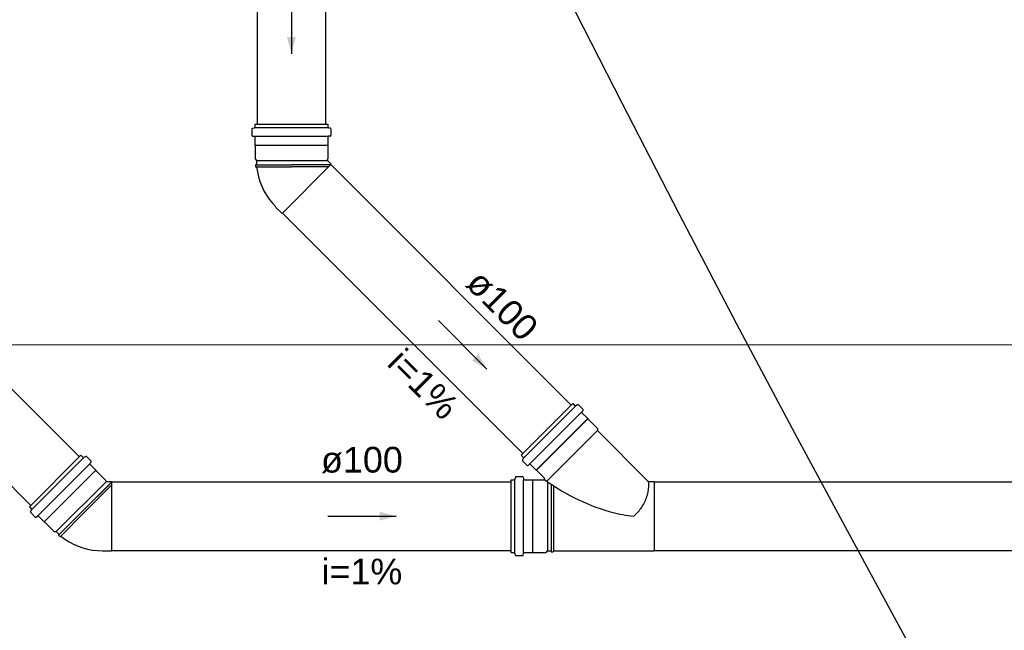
# Model space of a CAD drawing. Header units: millimetres. Extents: x -27714 to -5776, y 5810 to 9208.
# Tile 70 of 256: x -25542.96 to -25537.2, y 7021.54 to 7025.11. Entities that reach past the tile are written whole.
import ezdxf

# ---------------------------------------------------------------- set-up
doc = ezdxf.new("R2010")
doc.units = ezdxf.units.MM
for name, color, linetype in [('Simbolos', 5, 'Continuous'), ('Simbolos_int', 2, 'Continuous'), ('TEXTO', 7, 'Continuous'), ('TEXTO @ 100', 7, 'Continuous'), ('TEXTO @ 20', 7, 'Continuous'), ('TEXTO @ 200', 7, 'Continuous'), ('TEXTO @ 25', 7, 'Continuous'), ('TQ-Sentido conduto', 9, 'Continuous')]:
    doc.layers.add(name, color=color, linetype=linetype)
doc.layers.add('TQ-Condutos', color=3, linetype='Continuous', lineweight=30)
doc.layers.add('TQ-Textos conduto', color=7, linetype='Continuous', lineweight=25)
doc.styles.add('Arial', font='arial.ttf')

# ---------------------------------------------------------------- blocks, each defined once
blk = doc.blocks.new('SIMBOLO NOMENCLATURA')
at = {"linetype": 'Continuous'}
blk.add_circle((-30, 0), 30, dxfattribs=at)
blk = doc.blocks.new('*U147')
at = {"layer": 'TEXTO @ 100', "linetype": 'Continuous', "xscale": 20, "yscale": 20, "zscale": 20}
blk.add_blockref('SIMBOLO NOMENCLATURA', (-25314.2283, 7009.9176), dxfattribs=at)
at = {"layer": 'TEXTO @ 20', "linetype": 'Continuous', "xscale": 4, "yscale": 4, "zscale": 4}
blk.add_blockref('SIMBOLO NOMENCLATURA', (-25314.2283, 7009.9176), dxfattribs=at)
at = {"layer": 'TEXTO @ 200', "linetype": 'Continuous', "xscale": 40, "yscale": 40, "zscale": 40}
blk.add_blockref('SIMBOLO NOMENCLATURA', (-25314.2283, 7009.9176), dxfattribs=at)
at = {"layer": 'TEXTO @ 25', "linetype": 'Continuous', "xscale": 5, "yscale": 5, "zscale": 5}
blk.add_blockref('SIMBOLO NOMENCLATURA', (-25314.2283, 7009.9176), dxfattribs=at)
blk = doc.blocks.new('*U151')
at = {"layer": 'TEXTO @ 100', "linetype": 'Continuous', "xscale": 20, "yscale": 20, "zscale": 20}
blk.add_blockref('SIMBOLO NOMENCLATURA', (-25312.5642, 7079.2502), dxfattribs=at)
at = {"layer": 'TEXTO @ 20', "linetype": 'Continuous', "xscale": 4, "yscale": 4, "zscale": 4}
blk.add_blockref('SIMBOLO NOMENCLATURA', (-25312.5642, 7079.2502), dxfattribs=at)
at = {"layer": 'TEXTO @ 200', "linetype": 'Continuous', "xscale": 40, "yscale": 40, "zscale": 40}
blk.add_blockref('SIMBOLO NOMENCLATURA', (-25312.5642, 7079.2502), dxfattribs=at)
at = {"layer": 'TEXTO @ 25', "linetype": 'Continuous', "xscale": 5, "yscale": 5, "zscale": 5}
blk.add_blockref('SIMBOLO NOMENCLATURA', (-25312.5642, 7079.2502), dxfattribs=at)
blk = doc.blocks.new('*U155')
at = {"layer": 'TEXTO @ 200', "linetype": 'Continuous', "xscale": 40, "yscale": 40, "zscale": 40}
blk.add_blockref('SIMBOLO NOMENCLATURA', (-23654.5269, 7584.9791), dxfattribs=at)
blk = doc.blocks.new('*U159')
at = {"layer": 'TEXTO @ 200', "linetype": 'Continuous', "xscale": 40, "yscale": 40, "zscale": 40}
blk.add_blockref('SIMBOLO NOMENCLATURA', (-23783.0676, 7189.4887), dxfattribs=at)

msp = doc.modelspace()

# ---------------------------------------------------------------- hatches: boundary and pattern name
at = {"layer": 'TQ-Sentido conduto', "linetype": 'Continuous'}
for points in [[(-25541.3682, 7024.9097), (-25541.3423, 7025.0063), (-25541.394, 7025.0063)], [(-25540.2267, 7023.0683), (-25540.2767, 7023.1549), (-25540.3133, 7023.1183)], [(-25540.7563, 7022.2097), (-25540.8529, 7022.2356), (-25540.8529, 7022.1838)]]:
    msp.add_hatch(color=256, dxfattribs=at).paths.add_polyline_path(points)

# ---------------------------------------------------------------- linework, layer by layer
at = {"color": 7, "linetype": 'Continuous', "lineweight": 0}
msp.add_line((-25531.7918, 7023.2097), (-25552.1762, 7023.2097), dxfattribs=at)
at = {"layer": 'Simbolos'}
for p, q in [((-25541.5812, 7024.4989), (-25541.5812, 7024.4811)), ((-25541.5812, 7024.4989), (-25541.1552, 7024.4989)), ((-25541.1552, 7024.4989), (-25541.1552, 7024.4811)), ((-25541.5988, 7024.4702), (-25541.5988, 7024.4324)), ((-25541.5958, 7024.4741), (-25541.5841, 7024.4772)), ((-25541.5951, 7024.4284), (-25541.5848, 7024.4275)), ((-25541.1405, 7024.4741), (-25541.1522, 7024.4772)), ((-25541.1412, 7024.4284), (-25541.1515, 7024.4275)), ((-25541.1376, 7024.4702), (-25541.1376, 7024.4324)), ((-25541.5812, 7024.4236), (-25541.5812, 7024.3752)), ((-25541.5812, 7024.3752), (-25541.5802, 7024.3742)), ((-25541.5802, 7024.3742), (-25541.5802, 7024.2952)), ((-25541.1552, 7024.3752), (-25541.1562, 7024.3742)), ((-25541.1562, 7024.3742), (-25541.1562, 7024.2952)), ((-25541.1552, 7024.4236), (-25541.1552, 7024.3752)), ((-25541.5802, 7024.2952), (-25541.5714, 7024.2864)), ((-25541.5714, 7024.2616), (-25541.5774, 7024.2611)), ((-25541.5774, 7024.2611), (-25541.5774, 7024.2494)), ((-25541.5714, 7024.2864), (-25541.5714, 7024.2616)), ((-25541.5714, 7024.2616), (-25541.3682, 7024.2616)), ((-25541.1562, 7024.2952), (-25541.157, 7024.2944)), ((-25541.157, 7024.2859), (-25541.1357, 7024.2646)), ((-25541.5714, 7024.2488), (-25541.5774, 7024.2494)), ((-25541.4604, 7024.0145), (-25541.423, 7023.9772)), ((-25540.0251, 7022.5654), (-25539.7238, 7022.8666)), ((-25539.7238, 7022.8666), (-25539.7113, 7022.854)), ((-25539.696, 7022.8594), (-25539.7064, 7022.8534)), ((-25539.6912, 7022.8588), (-25539.6644, 7022.832)), ((-25539.6642, 7022.8266), (-25539.6708, 7022.8187)), ((-25539.6706, 7022.8133), (-25539.6364, 7022.7792)), ((-25539.6364, 7022.7792), (-25539.6364, 7022.7777)), ((-25539.6364, 7022.7777), (-25539.5806, 7022.7219)), ((-25539.5806, 7022.7219), (-25539.5806, 7022.7094)), ((-25539.5806, 7022.7094), (-25539.2858, 7022.4146)), ((-25542.8996, 7022.2636), (-25542.5984, 7022.5648)), ((-25542.5984, 7022.5648), (-25542.5858, 7022.5522)), ((-25542.5705, 7022.5576), (-25542.581, 7022.5516)), ((-25542.5657, 7022.557), (-25542.539, 7022.5303)), ((-25540.0251, 7022.5654), (-25540.0125, 7022.5528)), ((-25540.0179, 7022.5375), (-25540.0118, 7022.548)), ((-25540.0173, 7022.5327), (-25539.9905, 7022.5059)), ((-25542.5387, 7022.5249), (-25542.5454, 7022.5169)), ((-25542.5451, 7022.5115), (-25542.511, 7022.4774)), ((-25542.511, 7022.4774), (-25542.511, 7022.476)), ((-25542.511, 7022.476), (-25542.4551, 7022.4201)), ((-25539.9851, 7022.5057), (-25539.9772, 7022.5123)), ((-25539.9718, 7022.5121), (-25539.9376, 7022.4779)), ((-25539.9376, 7022.4779), (-25539.9362, 7022.4779)), ((-25539.9362, 7022.4779), (-25539.8902, 7022.4319)), ((-25542.4551, 7022.4201), (-25542.4551, 7022.4189)), ((-25540.0842, 7021.9967), (-25540.0842, 7022.4227)), ((-25540.0842, 7022.4227), (-25540.0664, 7022.4227)), ((-25540.0594, 7022.4373), (-25540.0625, 7022.4256)), ((-25540.0555, 7022.4403), (-25540.0177, 7022.4403)), ((-25540.0137, 7022.4366), (-25540.0128, 7022.4263)), ((-25540.0088, 7022.4227), (-25539.9605, 7022.4227)), ((-25539.9605, 7022.4227), (-25539.9595, 7022.4217)), ((-25539.9595, 7022.4217), (-25539.8944, 7022.4217)), ((-25542.4491, 7022.4129), (-25542.4189, 7022.4129)), ((-25539.2815, 7022.4129), (-25539.2482, 7022.4129)), ((-25539.2482, 7022.4129), (-25539.2482, 7022.0065)), ((-25542.8996, 7022.2636), (-25542.8871, 7022.251)), ((-25542.8925, 7022.2357), (-25542.8864, 7022.2462)), ((-25542.7249, 7022.1027), (-25542.5813, 7022.2464)), ((-25542.8918, 7022.2309), (-25542.8651, 7022.2041)), ((-25542.8597, 7022.2039), (-25542.8517, 7022.2105)), ((-25542.8464, 7022.2103), (-25542.8122, 7022.1761)), ((-25542.8122, 7022.1761), (-25542.8108, 7022.1761)), ((-25542.8108, 7022.1761), (-25542.7549, 7022.1203)), ((-25542.7549, 7022.1203), (-25542.7425, 7022.1203)), ((-25542.7425, 7022.1203), (-25542.7249, 7022.1027)), ((-25542.7249, 7022.1027), (-25542.7288, 7022.0981)), ((-25542.7288, 7022.0981), (-25542.7205, 7022.0898)), ((-25542.7159, 7022.0937), (-25542.7205, 7022.0898)), ((-25542.4717, 7022.0065), (-25542.4189, 7022.0065)), ((-25540.0842, 7021.9967), (-25540.0664, 7021.9967)), ((-25540.0594, 7021.982), (-25540.0625, 7021.9937)), ((-25540.0555, 7021.9791), (-25540.0177, 7021.9791)), ((-25540.0137, 7021.9827), (-25540.0128, 7021.993)), ((-25540.0088, 7021.9967), (-25539.9605, 7021.9967)), ((-25539.9605, 7021.9967), (-25539.9595, 7021.9977)), ((-25539.9595, 7021.9977), (-25539.8805, 7021.9977)), ((-25539.8805, 7021.9977), (-25539.8717, 7022.0065)), ((-25539.8717, 7022.0065), (-25539.8506, 7022.0065)), ((-25539.8506, 7022.0065), (-25539.85, 7022.0005)), ((-25539.85, 7022.0005), (-25539.8383, 7022.0005)), ((-25539.8378, 7022.0065), (-25539.8383, 7022.0005)), ((-25539.8378, 7022.0065), (-25539.2482, 7022.0065))]:
    msp.add_line(p, q, dxfattribs=at)
for points in [[(-25541.5958, 7024.4741), (-25541.5963, 7024.4739), (-25541.5969, 7024.4736), (-25541.5973, 7024.4733), (-25541.5977, 7024.4729), (-25541.5981, 7024.4724), (-25541.5984, 7024.4719), (-25541.5986, 7024.4714), (-25541.5987, 7024.4708), (-25541.5988, 7024.4702)], [(-25541.5988, 7024.4324), (-25541.5987, 7024.4318), (-25541.5985, 7024.4311), (-25541.5983, 7024.4305), (-25541.5979, 7024.43), (-25541.5975, 7024.4295), (-25541.597, 7024.4291), (-25541.5964, 7024.4288), (-25541.5958, 7024.4286), (-25541.5951, 7024.4285)], [(-25541.5841, 7024.4773), (-25541.5836, 7024.4774), (-25541.5831, 7024.4777), (-25541.5826, 7024.4781), (-25541.5822, 7024.4785), (-25541.5818, 7024.4789), (-25541.5815, 7024.4794), (-25541.5813, 7024.48), (-25541.5812, 7024.4805), (-25541.5812, 7024.4811)], [(-25541.1552, 7024.4811), (-25541.1551, 7024.4805), (-25541.155, 7024.48), (-25541.1548, 7024.4794), (-25541.1545, 7024.4789), (-25541.1541, 7024.4785), (-25541.1537, 7024.4781), (-25541.1533, 7024.4777), (-25541.1527, 7024.4774), (-25541.1522, 7024.4773)], [(-25541.1412, 7024.4285), (-25541.1406, 7024.4286), (-25541.1399, 7024.4288), (-25541.1394, 7024.4291), (-25541.1388, 7024.4295), (-25541.1384, 7024.43), (-25541.138, 7024.4305), (-25541.1378, 7024.4311), (-25541.1376, 7024.4318), (-25541.1376, 7024.4324)], [(-25541.1376, 7024.4702), (-25541.1376, 7024.4708), (-25541.1377, 7024.4714), (-25541.1379, 7024.4719), (-25541.1382, 7024.4724), (-25541.1386, 7024.4729), (-25541.139, 7024.4733), (-25541.1395, 7024.4736), (-25541.14, 7024.4739), (-25541.1405, 7024.4741)], [(-25541.5812, 7024.4236), (-25541.5812, 7024.4242), (-25541.5814, 7024.4249), (-25541.5816, 7024.4255), (-25541.582, 7024.426), (-25541.5824, 7024.4265), (-25541.583, 7024.4269), (-25541.5835, 7024.4272), (-25541.5842, 7024.4274), (-25541.5848, 7024.4275)], [(-25541.1515, 7024.4275), (-25541.1522, 7024.4274), (-25541.1528, 7024.4272), (-25541.1534, 7024.4269), (-25541.1539, 7024.4265), (-25541.1543, 7024.426), (-25541.1547, 7024.4255), (-25541.1549, 7024.4249), (-25541.1551, 7024.4242), (-25541.1552, 7024.4236)], [(-25541.157, 7024.2944), (-25541.1577, 7024.2936), (-25541.1582, 7024.2927), (-25541.1586, 7024.2917), (-25541.1587, 7024.2907), (-25541.1587, 7024.2896), (-25541.1586, 7024.2886), (-25541.1582, 7024.2876), (-25541.1577, 7024.2867), (-25541.157, 7024.2859)], [(-25541.5714, 7024.2489), (-25541.5671, 7024.2198), (-25541.5608, 7024.1912), (-25541.5522, 7024.1632), (-25541.5416, 7024.1358), (-25541.529, 7024.1094), (-25541.5144, 7024.0839), (-25541.4979, 7024.0597), (-25541.4796, 7024.0367), (-25541.4597, 7024.0152)], [(-25539.7113, 7022.854), (-25539.7108, 7022.8536), (-25539.7103, 7022.8533), (-25539.7098, 7022.8531), (-25539.7093, 7022.8529), (-25539.7087, 7022.8528), (-25539.7081, 7022.8528), (-25539.7075, 7022.8529), (-25539.707, 7022.8531), (-25539.7064, 7022.8534)], [(-25539.6911, 7022.8588), (-25539.6916, 7022.8592), (-25539.6921, 7022.8595), (-25539.6926, 7022.8597), (-25539.6932, 7022.8599), (-25539.6937, 7022.8599), (-25539.6943, 7022.8599), (-25539.6949, 7022.8598), (-25539.6954, 7022.8597), (-25539.696, 7022.8594)], [(-25539.6708, 7022.8187), (-25539.6712, 7022.8182), (-25539.6715, 7022.8176), (-25539.6717, 7022.817), (-25539.6718, 7022.8163), (-25539.6717, 7022.8156), (-25539.6716, 7022.815), (-25539.6714, 7022.8144), (-25539.671, 7022.8138), (-25539.6706, 7022.8133)], [(-25539.6642, 7022.8266), (-25539.6638, 7022.8272), (-25539.6635, 7022.8278), (-25539.6633, 7022.8284), (-25539.6632, 7022.829), (-25539.6633, 7022.8297), (-25539.6634, 7022.8303), (-25539.6637, 7022.831), (-25539.664, 7022.8315), (-25539.6644, 7022.832)], [(-25542.5858, 7022.5522), (-25542.5854, 7022.5519), (-25542.5849, 7022.5515), (-25542.5844, 7022.5513), (-25542.5838, 7022.5511), (-25542.5832, 7022.5511), (-25542.5827, 7022.5511), (-25542.5821, 7022.5512), (-25542.5815, 7022.5513), (-25542.581, 7022.5516)], [(-25542.5657, 7022.557), (-25542.5661, 7022.5574), (-25542.5666, 7022.5577), (-25542.5672, 7022.5579), (-25542.5677, 7022.5581), (-25542.5683, 7022.5581), (-25542.5689, 7022.5581), (-25542.5694, 7022.558), (-25542.57, 7022.5579), (-25542.5705, 7022.5576)], [(-25542.5387, 7022.5249), (-25542.5384, 7022.5254), (-25542.5381, 7022.526), (-25542.5379, 7022.5266), (-25542.5378, 7022.5273), (-25542.5378, 7022.5279), (-25542.538, 7022.5286), (-25542.5382, 7022.5292), (-25542.5385, 7022.5298), (-25542.539, 7022.5303)], [(-25540.0179, 7022.5375), (-25540.0182, 7022.5369), (-25540.0183, 7022.5364), (-25540.0184, 7022.5358), (-25540.0184, 7022.5352), (-25540.0184, 7022.5347), (-25540.0182, 7022.5341), (-25540.018, 7022.5336), (-25540.0177, 7022.5331), (-25540.0173, 7022.5326)], [(-25540.0119, 7022.548), (-25540.0116, 7022.5485), (-25540.0114, 7022.549), (-25540.0113, 7022.5496), (-25540.0113, 7022.5502), (-25540.0114, 7022.5508), (-25540.0116, 7022.5513), (-25540.0118, 7022.5519), (-25540.0121, 7022.5523), (-25540.0125, 7022.5528)], [(-25542.5454, 7022.5169), (-25542.5457, 7022.5164), (-25542.546, 7022.5158), (-25542.5462, 7022.5152), (-25542.5463, 7022.5145), (-25542.5463, 7022.5139), (-25542.5461, 7022.5132), (-25542.5459, 7022.5126), (-25542.5456, 7022.512), (-25542.5451, 7022.5115)], [(-25539.9905, 7022.5059), (-25539.99, 7022.5055), (-25539.9894, 7022.5052), (-25539.9888, 7022.5049), (-25539.9882, 7022.5048), (-25539.9875, 7022.5048), (-25539.9869, 7022.5048), (-25539.9862, 7022.505), (-25539.9856, 7022.5053), (-25539.9851, 7022.5057)], [(-25539.9718, 7022.5121), (-25539.9723, 7022.5125), (-25539.9729, 7022.5129), (-25539.9735, 7022.5131), (-25539.9741, 7022.5132), (-25539.9748, 7022.5133), (-25539.9755, 7022.5132), (-25539.9761, 7022.513), (-25539.9767, 7022.5127), (-25539.9772, 7022.5123)], [(-25542.4551, 7022.4189), (-25542.455, 7022.4179), (-25542.4547, 7022.4168), (-25542.4543, 7022.4159), (-25542.4537, 7022.415), (-25542.453, 7022.4143), (-25542.4521, 7022.4137), (-25542.4512, 7022.4133), (-25542.4501, 7022.413), (-25542.4491, 7022.4129)], [(-25540.0664, 7022.4227), (-25540.0658, 7022.4227), (-25540.0653, 7022.4228), (-25540.0647, 7022.423), (-25540.0642, 7022.4233), (-25540.0637, 7022.4237), (-25540.0633, 7022.4241), (-25540.063, 7022.4246), (-25540.0627, 7022.4251), (-25540.0625, 7022.4256)], [(-25540.0555, 7022.4403), (-25540.0561, 7022.4402), (-25540.0567, 7022.4401), (-25540.0572, 7022.4399), (-25540.0577, 7022.4396), (-25540.0582, 7022.4393), (-25540.0586, 7022.4388), (-25540.0589, 7022.4384), (-25540.0592, 7022.4379), (-25540.0594, 7022.4373)], [(-25540.0137, 7022.4366), (-25540.0138, 7022.4373), (-25540.0141, 7022.4379), (-25540.0144, 7022.4385), (-25540.0148, 7022.439), (-25540.0153, 7022.4394), (-25540.0158, 7022.4398), (-25540.0164, 7022.4401), (-25540.0171, 7022.4402), (-25540.0177, 7022.4403)], [(-25540.0128, 7022.4263), (-25540.0127, 7022.4257), (-25540.0125, 7022.4251), (-25540.0122, 7022.4245), (-25540.0118, 7022.424), (-25540.0113, 7022.4235), (-25540.0107, 7022.4232), (-25540.0101, 7022.4229), (-25540.0095, 7022.4227), (-25540.0088, 7022.4227)], [(-25539.8944, 7022.4217), (-25539.8937, 7022.4217), (-25539.8929, 7022.4219), (-25539.8921, 7022.4221), (-25539.8914, 7022.4225), (-25539.8908, 7022.4229), (-25539.8902, 7022.4234), (-25539.8897, 7022.424), (-25539.8892, 7022.4247), (-25539.8889, 7022.4254), (-25539.8886, 7022.4261), (-25539.8885, 7022.4269), (-25539.8884, 7022.4277), (-25539.8885, 7022.4285), (-25539.8886, 7022.4292), (-25539.8889, 7022.43), (-25539.8892, 7022.4307), (-25539.8897, 7022.4313), (-25539.8902, 7022.4319)], [(-25539.2858, 7022.4146), (-25539.2854, 7022.4143), (-25539.285, 7022.414), (-25539.2845, 7022.4137), (-25539.2841, 7022.4134), (-25539.2836, 7022.4132), (-25539.2831, 7022.4131), (-25539.2826, 7022.413), (-25539.282, 7022.4129), (-25539.2815, 7022.4129)], [(-25539.2809, 7022.4094), (-25539.2809, 7022.4098), (-25539.281, 7022.4102), (-25539.2811, 7022.4106), (-25539.2811, 7022.411), (-25539.2812, 7022.4114), (-25539.2813, 7022.4117), (-25539.2814, 7022.4121), (-25539.2814, 7022.4125), (-25539.2815, 7022.4129)], [(-25542.8864, 7022.2462), (-25542.8862, 7022.2467), (-25542.886, 7022.2473), (-25542.8859, 7022.2478), (-25542.8859, 7022.2484), (-25542.886, 7022.249), (-25542.8861, 7022.2495), (-25542.8864, 7022.2501), (-25542.8867, 7022.2506), (-25542.8871, 7022.251)], [(-25542.8924, 7022.2357), (-25542.8927, 7022.2352), (-25542.8929, 7022.2346), (-25542.893, 7022.234), (-25542.893, 7022.2335), (-25542.8929, 7022.2329), (-25542.8927, 7022.2323), (-25542.8925, 7022.2318), (-25542.8922, 7022.2313), (-25542.8918, 7022.2309)], [(-25542.8651, 7022.2041), (-25542.8646, 7022.2037), (-25542.864, 7022.2034), (-25542.8634, 7022.2031), (-25542.8628, 7022.203), (-25542.8621, 7022.203), (-25542.8614, 7022.203), (-25542.8608, 7022.2032), (-25542.8602, 7022.2035), (-25542.8597, 7022.2039)], [(-25542.8464, 7022.2103), (-25542.8469, 7022.2107), (-25542.8474, 7022.2111), (-25542.848, 7022.2113), (-25542.8487, 7022.2114), (-25542.8493, 7022.2115), (-25542.85, 7022.2114), (-25542.8506, 7022.2112), (-25542.8512, 7022.2109), (-25542.8518, 7022.2105)], [(-25542.7159, 7022.0937), (-25542.6924, 7022.0762), (-25542.6676, 7022.0604), (-25542.6418, 7022.0466), (-25542.6149, 7022.0348), (-25542.5873, 7022.025), (-25542.559, 7022.0174), (-25542.5302, 7022.0119), (-25542.501, 7022.0086), (-25542.4717, 7022.0075)], [(-25540.0625, 7021.9937), (-25540.0627, 7021.9943), (-25540.063, 7021.9948), (-25540.0633, 7021.9952), (-25540.0637, 7021.9957), (-25540.0642, 7021.996), (-25540.0647, 7021.9963), (-25540.0653, 7021.9965), (-25540.0658, 7021.9966), (-25540.0664, 7021.9967)], [(-25540.0594, 7021.982), (-25540.0592, 7021.9815), (-25540.0589, 7021.981), (-25540.0586, 7021.9805), (-25540.0582, 7021.9801), (-25540.0577, 7021.9797), (-25540.0572, 7021.9794), (-25540.0567, 7021.9792), (-25540.0561, 7021.9791), (-25540.0555, 7021.9791)], [(-25540.0177, 7021.9791), (-25540.0171, 7021.9791), (-25540.0164, 7021.9793), (-25540.0158, 7021.9796), (-25540.0153, 7021.9799), (-25540.0148, 7021.9804), (-25540.0144, 7021.9809), (-25540.0141, 7021.9815), (-25540.0138, 7021.9821), (-25540.0137, 7021.9827)], [(-25540.0088, 7021.9967), (-25540.0095, 7021.9966), (-25540.0101, 7021.9965), (-25540.0107, 7021.9962), (-25540.0113, 7021.9958), (-25540.0118, 7021.9954), (-25540.0122, 7021.9949), (-25540.0125, 7021.9943), (-25540.0127, 7021.9937), (-25540.0128, 7021.993)]]:
    msp.add_lwpolyline(points, dxfattribs=at)
at = {"layer": 'Simbolos_int'}
for p, q in [((-25541.5812, 7024.478), (-25541.1552, 7024.478)), ((-25541.5812, 7024.4272), (-25541.1552, 7024.4272)), ((-25541.5812, 7024.3752), (-25541.1552, 7024.3752)), ((-25541.5774, 7024.2611), (-25541.3682, 7024.2611)), ((-25541.5714, 7024.2864), (-25541.1575, 7024.2864)), ((-25541.1357, 7024.2646), (-25541.423, 7023.9772)), ((-25541.1441, 7024.2616), (-25541.3682, 7024.2616)), ((-25541.1548, 7024.2611), (-25541.3682, 7024.2611)), ((-25541.5774, 7024.2494), (-25541.3682, 7024.2494)), ((-25541.1508, 7024.2494), (-25541.3682, 7024.2494)), ((-25540.0103, 7022.5506), (-25539.7091, 7022.8518)), ((-25539.9744, 7022.5147), (-25539.6732, 7022.8159)), ((-25539.6364, 7022.7792), (-25539.9376, 7022.4779)), ((-25539.6364, 7022.7777), (-25539.9362, 7022.4779)), ((-25539.5806, 7022.7094), (-25539.876, 7022.414)), ((-25542.8849, 7022.2488), (-25542.5837, 7022.5501)), ((-25542.8489, 7022.2129), (-25542.5477, 7022.5141)), ((-25542.8122, 7022.1761), (-25542.511, 7022.4774)), ((-25540.0633, 7021.9967), (-25540.0633, 7022.4227)), ((-25540.0125, 7021.9967), (-25540.0125, 7022.4227)), ((-25539.9595, 7022.4217), (-25539.9595, 7021.9977)), ((-25542.7425, 7022.1203), (-25542.4498, 7022.4129)), ((-25542.4228, 7022.4049), (-25542.5813, 7022.2464)), ((-25542.43, 7022.3969), (-25542.5809, 7022.2461)), ((-25542.4189, 7022.3914), (-25542.5726, 7022.2377)), ((-25542.4189, 7022.4129), (-25542.4189, 7022.0065)), ((-25539.8717, 7022.4109), (-25539.8717, 7022.0065)), ((-25539.8506, 7022.3964), (-25539.8506, 7022.0065)), ((-25539.8378, 7022.388), (-25539.8378, 7022.0065)), ((-25542.7288, 7022.0981), (-25542.5809, 7022.2461)), ((-25542.7205, 7022.0898), (-25542.5726, 7022.2377))]:
    msp.add_line(p, q, dxfattribs=at)
for points in [[(-25539.8898, 7022.4238), (-25539.8736, 7022.4122), (-25539.8572, 7022.4009), (-25539.8406, 7022.3898), (-25539.8239, 7022.379), (-25539.8069, 7022.3684), (-25539.7898, 7022.3582), (-25539.7725, 7022.3482), (-25539.7551, 7022.3385), (-25539.7375, 7022.329)], [(-25539.2862, 7022.3416), (-25539.2845, 7022.349), (-25539.2831, 7022.3565), (-25539.2819, 7022.364), (-25539.281, 7022.3715), (-25539.2804, 7022.3791), (-25539.2801, 7022.3867), (-25539.2801, 7022.3943), (-25539.2803, 7022.4018), (-25539.2808, 7022.4094)], [(-25539.7375, 7022.329), (-25539.7134, 7022.3167), (-25539.689, 7022.3049), (-25539.6643, 7022.2936), (-25539.6394, 7022.2828), (-25539.6143, 7022.2726), (-25539.5889, 7022.263), (-25539.5634, 7022.2539), (-25539.5376, 7022.2454), (-25539.5117, 7022.2374)], [(-25539.3161, 7022.2693), (-25539.3117, 7022.2768), (-25539.3076, 7022.2846), (-25539.3038, 7022.2924), (-25539.3002, 7022.3004), (-25539.2969, 7022.3084), (-25539.2938, 7022.3166), (-25539.291, 7022.3249), (-25539.2885, 7022.3332), (-25539.2862, 7022.3416)], [(-25539.3681, 7022.2097), (-25539.3616, 7022.2155), (-25539.3552, 7022.2216), (-25539.349, 7022.2279), (-25539.343, 7022.2344), (-25539.3372, 7022.241), (-25539.3316, 7022.2478), (-25539.3262, 7022.2548), (-25539.321, 7022.262), (-25539.316, 7022.2693)], [(-25539.5117, 7022.2374), (-25539.496, 7022.233), (-25539.4803, 7022.2289), (-25539.4645, 7022.2251), (-25539.4486, 7022.2217), (-25539.4326, 7022.2186), (-25539.4166, 7022.2158), (-25539.4005, 7022.2134), (-25539.3843, 7022.2114), (-25539.3682, 7022.2097)]]:
    msp.add_lwpolyline(points, dxfattribs=at)
at = {"layer": 'TQ-Condutos'}
for p, q in [((-25541.5682, 7025.8212), (-25541.5682, 7024.4989)), ((-25541.1682, 7025.8212), (-25541.1682, 7024.4989)), ((-25544.3143, 7024.2623), (-25542.6076, 7022.5556)), ((-25541.1379, 7024.2623), (-25539.733, 7022.8574)), ((-25544.5971, 7023.9795), (-25542.8904, 7022.2728)), ((-25541.4208, 7023.9795), (-25540.0159, 7022.5746)), ((-25542.4189, 7022.4097), (-25540.0842, 7022.4097)), ((-25539.2482, 7022.4097), (-25534.0051, 7022.4097)), ((-25542.4189, 7022.0097), (-25540.0842, 7022.0097)), ((-25539.2482, 7022.0097), (-25534.0051, 7022.0097))]:
    msp.add_line(p, q, dxfattribs=at)
at = {"layer": 'TQ-Sentido conduto'}
for points in [[(-25541.3682, 7025.3097), (-25541.3682, 7024.9097)], [(-25540.5096, 7023.3511), (-25540.2267, 7023.0683)], [(-25541.1563, 7022.2097), (-25540.7563, 7022.2097)]]:
    msp.add_lwpolyline(points, dxfattribs=at)

# ---------------------------------------------------------------- block references
at = {"layer": 'TEXTO'}
for name in ['*U155', '*U159', '*U151', '*U147']:
    msp.add_blockref(name, (0, 0), dxfattribs=at)

# ---------------------------------------------------------------- texts
at = {"layer": 'TQ-Textos conduto', "char_height": 0.15, "attachment_point": 8, "rotation": 314.99989, "line_spacing_factor": 0.6, "style": 'Arial'}
for s, insert, width in [('ø100', (-25540.191, 7023.3868), 0.955107), ('i=1%', (-25540.6506, 7022.9272), 0.943445)]:
    msp.add_mtext(s, dxfattribs=dict(at, insert=insert, width=width))
at = {"layer": 'TQ-Textos conduto', "char_height": 0.15, "attachment_point": 8, "line_spacing_factor": 0.6, "style": 'Arial'}
for s, insert, width in [('ø100', (-25540.9563, 7022.4602), 0.955107), ('i=1%', (-25540.9563, 7021.8102), 0.943445)]:
    msp.add_mtext(s, dxfattribs=dict(at, insert=insert, width=width))

doc.saveas('drawing.dxf')
